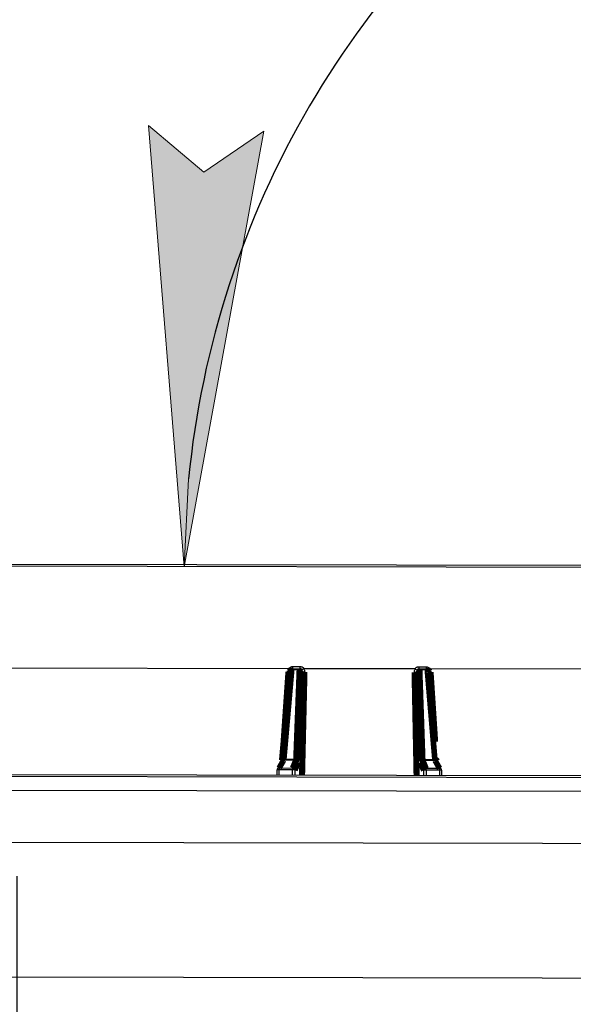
# Model space of a CAD drawing. Extents: x 0 to 361260, y 0 to 4201817.
# Tile 47 of 256: x 360273.24 to 360279.55, y 4194988.04 to 4194999.26. Entities that reach past the tile are written whole.
import ezdxf

# ---------------------------------------------------------------- set-up
doc = ezdxf.new("R2010")
doc.units = 0
doc.header["$LTSCALE"] = 0.5
doc.header["$MEASUREMENT"] = 0
doc.header["$PDMODE"] = 32
doc.header["$PDSIZE"] = 0.3
for name, pattern in [('K5LT32772', [0]), ('K5LT32773', [0]), ('K5LT_THIN', [0])]:
    doc.linetypes.add(name, pattern=pattern)
doc.layers.add('FORMAT', color=7, linetype='Continuous')
doc.layers.add("navro'z", color=7, linetype='Continuous')
doc.layers.add('СТРЕЧКА', color=5, linetype='Continuous', true_color=0x0000ff)
doc.styles.add('KDIMTEXTSTYLE', font='GOST_AU.SHX', dxfattribs={"width": 0.96, "oblique": 15, "height": 5})
doc.dimstyles.new('ISO-25', dxfattribs={"dimtxt": 2.5, "dimasz": 2.5, "dimexe": 1.25, "dimexo": 0.625, "dimtad": 1, "dimtxsty": 'Standard', "dimcen": 2.5, "dimadec": 0, "dimazin": 0, "dimtfac": 1, "dimtmove": 0, "dimatfit": 3, "dimfxl": 1, "dimarcsym": 0})
doc.dimstyles.new('KDIMSTYLE (1.00)', dxfattribs={"dimtxt": 5, "dimasz": 1, "dimexe": 2, "dimexo": 0, "dimgap": 1, "dimtad": 1, "dimtxsty": 'KDIMTEXTSTYLE', "dimsah": 1, "dimcen": 0, "dimdle": 1, "dimadec": 0, "dimazin": 0, "dimtfac": 0.667, "dimtmove": 0, "dimatfit": 3, "dimfxl": 1, "dimtvp": 1, "dimtolj": 1, "dimtzin": 0, "dimarcsym": 0})

# ---------------------------------------------------------------- blocks, each defined once
blk = doc.blocks.new('KDIMARROW_01')
blk.add_hatch(color=0).paths.add_polyline_path([(-5, -0.6582624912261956), (0, 0), (-5, 0.658262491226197), (-4.5, 5.51091059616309e-16)])
at = {"color": 0, "linetype": 'K5LT_THIN', "lineweight": 18}
for p, q in [((-4.5, 5.51091059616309e-16), (-5, 0.658262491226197)), ((-5, 0.658262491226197), (0, 0)), ((0, 0), (-5, -0.6582624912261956)), ((-5, -0.6582624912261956), (-4.5, 5.51091059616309e-16))]:
    blk.add_line(p, q, dxfattribs=at)
at = {"layer": 'СТРЕЧКА', "color": 0, "linetype": 'K5LT_THIN', "lineweight": 18}
blk.add_line((0, 0), (-1, 0), dxfattribs=at)
blk = doc.blocks.new('*D384')
at = {"layer": 'Defpoints', "color": 0, "lineweight": 106, "transparency": 16777216}
for p in [(360291.1522664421, 4195008.348119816), (360282.5651905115, 4195002.996899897), (360269.0893169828, 4194993.037030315), (360285.5358628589, 4194993.006333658), (360285.5358628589, 4194993.006333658)]:
    blk.add_point(p, dxfattribs=at)
at = {"layer": 'FORMAT', "color": 0, "lineweight": -2, "transparency": 16777216}
blk.add_arc((360285.5358628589, 4194993.006333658), 10.42287426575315, 75.39228991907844, 174.3938309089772, dxfattribs=at)
for p, rotation in [((360289.1189701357, 4195002.793961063), 342.6426751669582), ((360275.1130067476, 4194993.025787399), 267.1434456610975)]:
    blk.add_blockref('KDIMARROW_01', p, dxfattribs=dict(at, rotation=rotation))
at = {"layer": 'FORMAT', "color": 7, "transparency": 16777216, "insert": (360278.000365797, 4195003.811003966), "char_height": 5, "attachment_point": 5, "rotation": 34.89306041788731, "style": 'KDIMTEXTSTYLE'}
blk.add_mtext('\\A1;\\H3.5;\\W0.665;\\Q0;110°', dxfattribs=at)
blk = doc.blocks.new('*D386')
at = {"color": 0, "lineweight": -2, "transparency": 16777216}
for p, q in [((360273.2074384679, 4194987.00127226), (360273.2074384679, 4194989.50127226)), ((360276.5442718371, 4194984.50127226), (360271.9574384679, 4194984.50127226)), ((360273.2074384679, 4194984.50127226), (360273.2074384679, 4194979.88412624)), ((360276.4865215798, 4194979.88412624), (360271.9574384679, 4194979.88412624)), ((360273.2074384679, 4194977.38412624), (360273.2074384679, 4194974.88412624))]:
    blk.add_line(p, q, dxfattribs=at)
at = {"color": 0, "lineweight": 106, "transparency": 16777216}
for points in [[(360272.7907718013, 4194987.00127226), (360273.6241051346, 4194987.00127226), (360273.2074384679, 4194984.50127226)], [(360272.7907718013, 4194977.38412624), (360273.6241051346, 4194977.38412624), (360273.2074384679, 4194979.88412624)]]:
    blk.add_solid(points, dxfattribs=at)
at = {"layer": 'Defpoints', "color": 0, "lineweight": 106, "transparency": 16777216}
for p in [(360277.1692718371, 4194984.50127226), (360273.2074384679, 4194979.88412624), (360277.1115215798, 4194979.88412624)]:
    blk.add_point(p, dxfattribs=at)
at = {"color": 0, "transparency": 16777216, "insert": (360271.332438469, 4194982.19269925), "char_height": 2.5, "attachment_point": 5, "rotation": 90}
blk.add_mtext('{\\W0.8;200}', dxfattribs=at)

msp = doc.modelspace()

# ---------------------------------------------------------------- linework, layer by layer
at = {"color": 7, "linetype": 'K5LT32772', "lineweight": 25, "transparency": 33554687}
for p, q in [((360285.0684394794, 4194993.007206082), (360269.0893169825, 4194993.037030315)), ((360269.1145535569, 4194993.062307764), (360285.0435164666, 4194993.03257715)), ((360276.3079077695, 4194991.863260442), (360273.0779235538, 4194991.869289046)), ((360276.42601515, 4194991.8520492), (360276.3388089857, 4194991.852211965)), ((360276.3407796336, 4194991.863199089), (360276.4277657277, 4194991.863036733)), ((360276.3520396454, 4194991.888502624), (360276.4368015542, 4194991.88834442)), ((360276.45341373, 4194991.837664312), (360276.4147732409, 4194990.817745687)), ((360276.4277657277, 4194991.863036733), (360276.434640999, 4194991.863023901)), ((360276.4590418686, 4194991.837653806), (360276.45341373, 4194991.837664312)), ((360277.7423775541, 4194991.860583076), (360276.4808224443, 4194991.862937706)), ((360277.7696917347, 4194991.835207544), (360277.764063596, 4194991.83521805)), ((360277.8045247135, 4194990.815151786), (360277.7696917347, 4194991.835207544)), ((360277.7864929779, 4194991.885825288), (360277.8712548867, 4194991.885667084)), ((360277.7885589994, 4194991.86049688), (360277.7954342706, 4194991.860484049)), ((360277.7954342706, 4194991.860484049), (360277.8824203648, 4194991.860321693)), ((360277.8843499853, 4194991.84932729), (360277.797143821, 4194991.849490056)), ((360277.9938822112, 4194990.816551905), (360277.9080554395, 4194991.836704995)), ((360281.1452764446, 4194991.854231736), (360277.9152922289, 4194991.860260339)), ((360276.2491237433, 4194990.832388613), (360276.3874254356, 4194990.832130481)), ((360277.831926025, 4194990.829434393), (360277.9702277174, 4194990.82917626)), ((360276.2250908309, 4194990.809269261), (360276.173698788, 4194990.720007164)), ((360276.1936286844, 4194990.711627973), (360276.191450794, 4194990.652082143)), ((360276.3475965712, 4194990.711340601), (360276.1936286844, 4194990.711627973)), ((360276.1956570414, 4194990.73253132), (360276.3492904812, 4194990.73224457)), ((360276.3865596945, 4194990.821532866), (360276.2470505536, 4194990.821793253)), ((360277.9722613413, 4194990.818573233), (360277.8327522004, 4194990.818833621)), ((360277.8696878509, 4194990.729406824), (360278.0233212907, 4194990.729120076)), ((360278.0452326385, 4194990.716513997), (360277.9941741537, 4194990.805966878)), ((360287.2483267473, 4194990.60746859), (360266.920472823, 4194990.645409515)), ((360266.9459545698, 4194990.6693384), (360287.2230588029, 4194990.631492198)), ((360276.170282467, 4194990.708081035), (360276.168238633, 4194990.652125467)), ((360276.3477234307, 4194990.651790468), (360276.3475965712, 4194990.711340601)), ((360277.8713037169, 4194990.708496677), (360277.8709545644, 4194990.648947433)), ((360278.0252716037, 4194990.708209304), (360277.8713037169, 4194990.708496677)), ((360278.0272272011, 4194990.648655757), (360278.0252716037, 4194990.708209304)), ((360278.0504393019, 4194990.648612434), (360278.0486041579, 4194990.704574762)), ((360287.4187166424, 4194990.450706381), (360266.7992878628, 4194990.489191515))]:
    msp.add_line(p, q, dxfattribs=at)
at = {"color": 8, "linetype": 'K5LT32773', "lineweight": 25, "true_color": 0x808080, "transparency": 33554687}
for p, q in [((360276.4315195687, 4194990.651634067), (360276.4590418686, 4194991.837653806)), ((360277.764063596, 4194991.83521805), (360277.7871584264, 4194990.649103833)), ((360276.3752934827, 4194990.707263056), (360276.3754091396, 4194990.651738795)), ((360277.8432688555, 4194990.648999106), (360277.8435917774, 4194990.704522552))]:
    msp.add_line(p, q, dxfattribs=at)
at = {"color": 7, "linetype": 'K5LT32772', "transparency": 33554687, "const_width": 0.06443582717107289}
for points in [[(360276.3150562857, 4194991.839680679), (360276.284805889, 4194991.495513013), (360276.2254224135, 4194990.819851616)], [(360276.3388089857, 4194991.852211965), (360276.3350964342, 4194991.809999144), (360276.3202464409, 4194991.641147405), (360276.2608496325, 4194990.96573367), (360276.2491237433, 4194990.832388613)], [(360276.3874254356, 4194990.832130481), (360276.3890228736, 4194990.874348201), (360276.3954125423, 4194991.043218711), (360276.4209697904, 4194991.718694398), (360276.42601515, 4194991.8520492)], [(360277.797143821, 4194991.849490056), (360277.7985834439, 4194991.807267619), (360277.804342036, 4194991.638377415), (360277.827377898, 4194990.962809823), (360277.831926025, 4194990.829434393)], [(360277.9702277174, 4194990.82917626), (360277.9666732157, 4194990.871403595), (360277.9524550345, 4194991.04031257), (360277.8955793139, 4194991.715942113), (360277.8843499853, 4194991.84932729)], [(360276.2470505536, 4194990.821793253), (360276.2419023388, 4194990.812851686), (360276.2213094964, 4194990.777085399), (360276.1956570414, 4194990.73253132)], [(360276.3492904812, 4194990.73224457), (360276.3530238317, 4194990.741188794), (360276.3679572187, 4194990.776965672), (360276.3865596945, 4194990.821532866)], [(360276.4125641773, 4194990.796551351), (360276.3936532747, 4194990.751247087), (360276.3752934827, 4194990.707263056)], [(360277.8435917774, 4194990.704522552), (360277.8253963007, 4194990.74857481), (360277.8066546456, 4194990.793949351)], [(360277.8327522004, 4194990.818833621), (360277.8364521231, 4194990.809875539), (360277.8512518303, 4194990.774043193), (360277.8696878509, 4194990.729406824)], [(360278.0233212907, 4194990.729120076), (360278.0182065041, 4194990.738080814), (360277.9977473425, 4194990.773923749), (360277.9722613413, 4194990.818573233)]]:
    msp.add_lwpolyline(points, dxfattribs=at)
at = {"color": 8, "linetype": 'K5LT32773', "true_color": 0x808080, "transparency": 33554687, "const_width": 0.06443582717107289}
for points in [[(360276.2441823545, 4194991.033301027), (360276.2808898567, 4194991.565432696), (360276.2989144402, 4194991.826730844)], [(360276.3150555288, 4194991.839674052), (360276.3152284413, 4194991.840787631), (360276.316344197, 4194991.843524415), (360276.3183907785, 4194991.846028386), (360276.3212900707, 4194991.848203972), (360276.3249314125, 4194991.849968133), (360276.3291758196, 4194991.851253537), (360276.3338612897, 4194991.85201112), (360276.3388089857, 4194991.852211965)], [(360276.4864576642, 4194991.826380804), (360276.4853890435, 4194991.780427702), (360276.4811147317, 4194991.596614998), (360276.4640200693, 4194990.861359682), (360276.4591435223, 4194990.651582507)], [(360277.7595344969, 4194990.649155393), (360277.7560567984, 4194990.827391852), (360277.7417070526, 4194991.562706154), (360277.7366059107, 4194991.824047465)], [(360277.908056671, 4194991.836698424), (360277.9078877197, 4194991.837815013), (360277.9067821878, 4194991.840555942), (360277.9047449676, 4194991.843067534), (360277.9018538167, 4194991.845253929), (360277.8982190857, 4194991.847031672), (360277.8939795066, 4194991.84833291), (360277.8892968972, 4194991.849107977), (360277.8843499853, 4194991.84932729)], [(360277.9241491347, 4194991.823697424), (360277.9271471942, 4194991.777736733), (360277.9391395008, 4194991.593893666), (360277.9759200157, 4194991.030053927)], [(360276.2491237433, 4194990.832388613), (360276.2441838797, 4194990.832182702), (360276.2395072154, 4194990.831421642), (360276.2352718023, 4194990.83013441), (360276.2316388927, 4194990.828370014), (360276.2287468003, 4194990.826195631), (360276.226705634, 4194990.823694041), (360276.225593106, 4194990.82096049), (360276.2254207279, 4194990.819847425)], [(360277.9702277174, 4194990.82917626), (360277.9751667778, 4194990.828951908), (360277.9798405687, 4194990.828173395), (360277.9840711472, 4194990.826870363), (360277.9876974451, 4194990.825092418), (360277.9905814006, 4194990.822907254), (360277.9926132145, 4194990.820398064), (360277.9937155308, 4194990.817660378), (360277.9938802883, 4194990.816587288)]]:
    msp.add_lwpolyline(points, dxfattribs=at)
at = {"color": 7, "linetype": 'K5LT32772', "lineweight": 25, "transparency": 33554687}
for centre, radius, start, end in [((360276.3407315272, 4194991.837424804), 0.02577433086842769, 89.8930604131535, 174.976911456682), ((360276.36148263, 4194991.853815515), 0.02273027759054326, 155.6177258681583, 184.0453962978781), ((360276.2820561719, 4194991.882431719), 0.07024629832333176, 344.0961845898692, 4.957863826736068), ((360276.451147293, 4194991.853678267), 0.02518488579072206, 158.186255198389, 183.7087295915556), ((360276.430310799, 4194991.826945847), 0.02546823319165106, 24.88865667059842, 99.71032124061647), ((360276.427680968, 4194991.837301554), 0.02573531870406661, 0.8076512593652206, 89.81129496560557), ((360276.358455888, 4194991.882277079), 0.07858025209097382, 345.8174015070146, 4.428330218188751), ((360276.4813976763, 4194991.853048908), 0.02714389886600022, 214.5528471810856, 280.7435508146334), ((360277.7417654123, 4194991.850696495), 0.02714389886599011, 259.0425699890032, 325.2332736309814), ((360277.7954229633, 4194991.834748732), 0.02573531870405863, 89.9748258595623, 178.9784695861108), ((360277.7927544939, 4194991.824402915), 0.02546823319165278, 80.07579957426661, 154.8974641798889), ((360277.8648154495, 4194991.879465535), 0.07858025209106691, 175.3577905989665, 193.9687192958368), ((360277.7720179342, 4194991.851212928), 0.02518488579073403, 356.0773912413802, 21.59986560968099), ((360277.9412152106, 4194991.879334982), 0.07024629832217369, 174.8282570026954, 195.6899362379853), ((360277.8823722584, 4194991.834547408), 0.02577433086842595, 4.809209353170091, 89.8930604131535), ((360277.8616824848, 4194991.851015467), 0.02273027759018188, 355.7407245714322, 24.16839498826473), ((360276.3916888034, 4194990.807047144), 0.02544307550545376, 24.8654898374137, 99.64627042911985), ((360277.8275690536, 4194990.804367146), 0.02544307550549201, 80.13985039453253, 154.9206309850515), ((360276.1960355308, 4194990.707147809), 0.02577433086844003, 150.0690919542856, 177.9080360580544), ((360276.273788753, 4194990.714399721), 0.08020797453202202, 166.9349415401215, 181.9803655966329), ((360276.4433244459, 4194990.714104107), 0.09576775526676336, 169.0809790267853, 181.6535753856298), ((360276.3542502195, 4194990.66043075), 0.05134280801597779, 65.80408184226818, 97.44605120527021), ((360276.3493664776, 4194990.706299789), 0.02594489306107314, 2.127736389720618, 90.16782816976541), ((360276.3866371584, 4194990.795588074), 0.02594490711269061, 2.127750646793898, 90.17106879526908), ((360277.832577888, 4194990.792889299), 0.02594490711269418, 89.61505202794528, 177.6583701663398), ((360277.869515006, 4194990.703462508), 0.02594489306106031, 89.61829265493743, 177.6583844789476), ((360277.7755868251, 4194990.711617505), 0.09576775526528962, 358.1325454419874, 10.70514179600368), ((360277.9451224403, 4194990.711280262), 0.08020797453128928, 357.8057552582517, 12.8511792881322), ((360278.0228480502, 4194990.703738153), 0.02577433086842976, 1.878084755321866, 29.71702885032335), ((360277.8644600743, 4194990.657612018), 0.0513428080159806, 82.34006962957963, 113.9820390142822)]:
    msp.add_arc(centre, radius, start, end, dxfattribs=at)
at = {"color": 8, "linetype": 'K5LT32773', "lineweight": 25, "true_color": 0x808080, "transparency": 33554687}
for centre, radius, start, end in [((360276.3005265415, 4194991.869207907), 0.04250764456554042, 267.8265377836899, 289.0871022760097), ((360277.9227013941, 4194991.866251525), 0.04257872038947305, 250.8214910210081, 271.9485183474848), ((360276.1867695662, 4194990.678165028), 0.03415869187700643, 78.41616466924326, 118.8677878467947), ((360276.195449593, 4194990.707382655), 0.02514951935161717, 89.52738451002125, 149.8667158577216), ((360276.2468416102, 4194990.796644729), 0.02514939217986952, 89.52397634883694, 149.8959645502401), ((360277.9723763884, 4194990.793424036), 0.02514945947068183, 29.90183605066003, 90.26210236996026), ((360278.0234348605, 4194990.703970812), 0.02514951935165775, 29.91940496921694, 90.25873631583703), ((360278.0320057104, 4194990.674720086), 0.0341595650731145, 60.91905374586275, 101.3695755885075)]:
    msp.add_arc(centre, radius, start, end, dxfattribs=at)
at = {"color": 7, "linetype": 'K5LT32772', "lineweight": 25, "transparency": 33554687}
for points, knots in [([(360276.2989144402, 4194991.826730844), (360276.2993494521, 4194991.833037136), (360276.3008829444, 4194991.839159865), (360276.3062436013, 4194991.851020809), (360276.309946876, 4194991.856467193), (360276.3147414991, 4194991.861284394)], [0, 0, 0, 0, 0.5, 0.5, 1, 1, 1, 1]), ([(360276.3079077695, 4194991.863260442), (360276.3101878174, 4194991.867121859), (360276.3129260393, 4194991.87062295), (360276.3192226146, 4194991.876844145), (360276.3228227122, 4194991.879578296), (360276.3304806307, 4194991.883960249), (360276.3346456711, 4194991.885672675), (360276.3432002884, 4194991.887939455), (360276.3475714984, 4194991.888510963), (360276.3520396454, 4194991.888502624)], [0, 0, 0, 0, 0.25, 0.25, 0.5, 0.5, 0.75, 0.75, 1, 1, 1, 1]), ([(360276.3147414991, 4194991.861284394), (360276.3168937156, 4194991.859731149), (360276.3200596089, 4194991.857446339), (360276.3222914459, 4194991.856166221), (360276.3230060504, 4194991.855756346)], [0, 0, 0, 0, 0.6798133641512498, 1, 1, 1, 1]), ([(360276.4546729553, 4194991.853290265), (360276.452270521, 4194991.856331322), (360276.4491992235, 4194991.858786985), (360276.4440410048, 4194991.861291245), (360276.4421990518, 4194991.861941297), (360276.4384750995, 4194991.862799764), (360276.4365768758, 4194991.863020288), (360276.434640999, 4194991.863023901)], [0, 0, 0, 0, 0.4999999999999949, 0.4999999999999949, 0.7499999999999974, 0.7499999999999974, 1, 1, 1, 1]), ([(360276.4368015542, 4194991.88834442), (360276.44127708, 4194991.888336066), (360276.4456521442, 4194991.887747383), (360276.4542075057, 4194991.885445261), (360276.4583688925, 4194991.883714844), (360276.4660121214, 4194991.879298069), (360276.4696022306, 4194991.876544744), (360276.4758600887, 4194991.870300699), (360276.4785627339, 4194991.86681045), (360276.4808224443, 4194991.862937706)], [0, 0, 0, 0, 0.25, 0.25, 0.5, 0.5, 0.75, 0.75, 1, 1, 1, 1]), ([(360276.4737952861, 4194991.860987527), (360276.4692785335, 4194991.857899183), (360276.4649713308, 4194991.855487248), (360276.4598418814, 4194991.853425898), (360276.4583998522, 4194991.853013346), (360276.4560691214, 4194991.852735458), (360276.4552044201, 4194991.852880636), (360276.4546729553, 4194991.853290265)], [0, 0, 0, 0, 0.5000000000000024, 0.5000000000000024, 0.7500000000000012, 0.7500000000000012, 1, 1, 1, 1]), ([(360276.4590418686, 4194991.837653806), (360276.4592110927, 4194991.840385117), (360276.4589556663, 4194991.843074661), (360276.4575308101, 4194991.848362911), (360276.4563665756, 4194991.850922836), (360276.4546729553, 4194991.853290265)], [0, 0, 0, 0, 0.5, 0.5, 1, 1, 1, 1]), ([(360276.4737952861, 4194991.860987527), (360276.4781496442, 4194991.856156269), (360276.481345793, 4194991.850721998), (360276.4856312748, 4194991.838829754), (360276.4866045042, 4194991.832695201), (360276.4864576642, 4194991.826380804)], [0, 0, 0, 0, 0.5, 0.5, 1, 1, 1, 1]), ([(360277.7366059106, 4194991.824047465), (360277.7364827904, 4194991.830354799), (360277.7374764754, 4194991.836478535), (360277.7417953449, 4194991.848341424), (360277.7450222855, 4194991.853788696), (360277.7493973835, 4194991.858606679)], [0, 0, 0, 0, 0.5, 0.5, 1, 1, 1, 1]), ([(360277.7423775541, 4194991.860583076), (360277.7446500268, 4194991.864444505), (360277.7473824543, 4194991.867945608), (360277.7536705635, 4194991.874166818), (360277.7572680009, 4194991.876900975), (360277.7649236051, 4194991.881282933), (360277.7690889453, 4194991.882995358), (360277.7776467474, 4194991.885262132), (360277.7820207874, 4194991.885833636), (360277.7864929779, 4194991.885825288)], [0, 0, 0, 0, 0.25, 0.25, 0.5, 0.5, 0.75, 0.75, 1, 1, 1, 1]), ([(360277.7493973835, 4194991.858606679), (360277.7539025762, 4194991.855501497), (360277.7582007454, 4194991.8530735), (360277.7633224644, 4194991.850993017), (360277.7647629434, 4194991.850575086), (360277.7670926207, 4194991.850288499), (360277.7679578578, 4194991.850430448), (360277.7684908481, 4194991.850838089)], [0, 0, 0, 0, 0.4999999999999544, 0.4999999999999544, 0.7499999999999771, 0.7499999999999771, 1, 1, 1, 1]), ([(360277.7684908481, 4194991.850838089), (360277.7667884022, 4194991.848476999), (360277.7656146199, 4194991.845921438), (360277.7641700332, 4194991.840638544), (360277.7639045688, 4194991.837949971), (360277.764063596, 4194991.83521805)], [0, 0, 0, 0, 0.5, 0.5, 1, 1, 1, 1]), ([(360277.7885589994, 4194991.86049688), (360277.7866231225, 4194991.860500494), (360277.7847240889, 4194991.860287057), (360277.780996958, 4194991.859442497), (360277.7791525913, 4194991.858799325), (360277.7739850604, 4194991.856314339), (360277.7709046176, 4194991.853870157), (360277.7684908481, 4194991.850838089)], [0, 0, 0, 0, 0.2500000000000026, 0.2500000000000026, 0.5000000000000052, 0.5000000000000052, 1, 1, 1, 1]), ([(360277.8712548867, 4194991.885667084), (360277.8757263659, 4194991.885658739), (360277.880098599, 4194991.885070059), (360277.8886507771, 4194991.882767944), (360277.8928118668, 4194991.881037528), (360277.9004574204, 4194991.876620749), (360277.904050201, 4194991.873867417), (360277.9103165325, 4194991.867623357), (360277.9130249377, 4194991.864133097), (360277.9152922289, 4194991.860260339)], [0, 0, 0, 0, 0.25, 0.25, 0.5, 0.5, 0.75, 0.75, 1, 1, 1, 1]), ([(360277.9084511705, 4194991.858309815), (360277.9062883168, 4194991.856759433), (360277.9032102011, 4194991.854552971), (360277.9010393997, 4194991.85331516), (360277.900393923, 4194991.852947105)], [0, 0, 0, 0, 0.7026551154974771, 1, 1, 1, 1]), ([(360277.9084511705, 4194991.858309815), (360277.9132247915, 4194991.853477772), (360277.9168950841, 4194991.848042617), (360277.9222235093, 4194991.836148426), (360277.9237371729, 4194991.830012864), (360277.9241491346, 4194991.823697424)], [0, 0, 0, 0, 0.5000000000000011, 0.5000000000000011, 1, 1, 1, 1]), ([(360276.2470505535, 4194990.821793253), (360276.2474114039, 4194990.822383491), (360276.2477778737, 4194990.8236217), (360276.2484873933, 4194990.827247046), (360276.2488238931, 4194990.829602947), (360276.2491237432, 4194990.832388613)], [0, 0, 0, 0, 0.5, 0.5, 1, 1, 1, 1]), ([(360276.3874254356, 4194990.832130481), (360276.3873749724, 4194990.829344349), (360276.3872727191, 4194990.826993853), (360276.3869765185, 4194990.823365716), (360276.3867851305, 4194990.822123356), (360276.3865596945, 4194990.821532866)], [0, 0, 0, 0, 0.5, 0.5, 1, 1, 1, 1]), ([(360277.8327522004, 4194990.818833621), (360277.8325289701, 4194990.819424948), (360277.8323426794, 4194990.82066419), (360277.8320598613, 4194990.824291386), (360277.8319660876, 4194990.82664809), (360277.831926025, 4194990.829434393)], [0, 0, 0, 0, 0.5, 0.5, 1, 1, 1, 1]), ([(360277.9702277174, 4194990.82917626), (360277.9705171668, 4194990.826389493), (360277.9708439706, 4194990.824038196), (360277.9715398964, 4194990.820408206), (360277.9719026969, 4194990.819164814), (360277.9722613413, 4194990.818573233)], [0, 0, 0, 0, 0.5, 0.5, 1, 1, 1, 1]), ([(360276.2254136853, 4194990.819975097), (360276.2250809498, 4194990.816592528), (360276.2244998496, 4194990.810685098), (360276.2239708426, 4194990.807887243), (360276.2237447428, 4194990.806691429)], [0, 0, 0, 0, 0.5725958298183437, 1, 1, 1, 1]), ([(360276.4125641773, 4194990.796551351), (360276.4128106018, 4194990.797141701), (360276.4130475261, 4194990.798068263), (360276.4134878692, 4194990.800513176), (360276.413692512, 4194990.802029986), (360276.4140704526, 4194990.805657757), (360276.4142425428, 4194990.80776912), (360276.4145400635, 4194990.812410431), (360276.4146676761, 4194990.814959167), (360276.4147732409, 4194990.817745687)], [0, 0, 0, 0, 0.25, 0.25, 0.5, 0.5, 0.75, 0.75, 1, 1, 1, 1]), ([(360277.8045247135, 4194990.815151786), (360277.8046198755, 4194990.812364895), (360277.804740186, 4194990.809770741), (360277.8050218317, 4194990.805121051), (360277.8051832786, 4194990.803050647), (360277.8055478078, 4194990.799423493), (360277.8057506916, 4194990.797881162), (360277.8061810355, 4194990.795450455), (360277.806410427, 4194990.794540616), (360277.8066546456, 4194990.793949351)], [0, 0, 0, 0, 0.25, 0.25, 0.5, 0.5, 0.75, 0.75, 1, 1, 1, 1]), ([(360277.9956627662, 4194990.802677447), (360277.9956724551, 4194990.802645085), (360277.9957171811, 4194990.802495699), (360277.995368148, 4194990.803928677), (360277.994766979, 4194990.807816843), (360277.9941867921, 4194990.812712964), (360277.9939087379, 4194990.816301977), (360277.9938863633, 4194990.81659078)], [0, 0, 0, 0, 0.05316997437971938, 0.2454448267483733, 0.5435840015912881, 0.9632727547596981, 1, 1, 1, 1])]:
    msp.add_open_spline(points, degree=3, knots=knots, dxfattribs=at)
for points in [[(360276.3147414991, 4194991.861284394), (360276.3128501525, 4194991.862674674), (360276.3103965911, 4194991.863255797), (360276.3079077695, 4194991.863260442)], [(360276.4808224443, 4194991.862937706), (360276.4783294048, 4194991.862942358), (360276.4758176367, 4194991.862370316), (360276.4737952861, 4194991.860987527)], [(360277.7493973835, 4194991.858606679), (360277.7473799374, 4194991.859997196), (360277.7448709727, 4194991.860578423), (360277.7423775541, 4194991.860583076)], [(360277.9152922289, 4194991.860260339), (360277.9128037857, 4194991.860264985), (360277.9103474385, 4194991.859692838), (360277.9084511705, 4194991.858309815)]]:
    msp.add_open_spline(points, degree=3, dxfattribs=at)
at = {"layer": "navro'z", "color": 0, "lineweight": 30, "transparency": 33554687}
msp.add_lwpolyline([(360266.9331789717, 4194989.898125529), (360287.3695988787, 4194989.859981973), (360287.3667279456, 4194988.321803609), (360266.9303080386, 4194988.359947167)], close=True, dxfattribs=at)

# ---------------------------------------------------------------- dimensions: what is measured, and where the dimension line sits
dim = msp.add_linear_dim(base=(360273.2074384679, 4194979.88412624), p1=(360277.169271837, 4194984.501272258), p2=(360277.1115215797, 4194979.884126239), angle=90, text='{\\W0.8;200}', dimstyle='ISO-25')
dim.commit()
dim.dimension.update_dxf_attribs({"geometry": '*D386', "text_midpoint": (360273.207438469, 4194982.19269925), "dimtype": 160})
at = {"layer": 'FORMAT', "color": 7, "transparency": 33554687}
dim = msp.add_angular_dim_2l(base=(360282.5651905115, 4195002.996899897), line1=((360285.5358628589, 4194993.006333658), (360291.152266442, 4195008.348119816)), line2=((360285.5358628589, 4194993.006333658), (360269.0893169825, 4194993.037030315)), dimstyle='KDIMSTYLE (1.00)', override={"dimpost": '\\H3.5;\\W0.665;\\Q0;<>', "dimblk1": 'KDIMARROW_01', "dimblk2": 'KDIMARROW_01', "dimclrt": 7, "dimtolj": 1}, dxfattribs=at)
dim.commit()
dim.dimension.update_dxf_attribs({"geometry": '*D384', "text_midpoint": (360279.5734937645, 4195001.555395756), "dimtype": 162})

doc.saveas('drawing.dxf')
